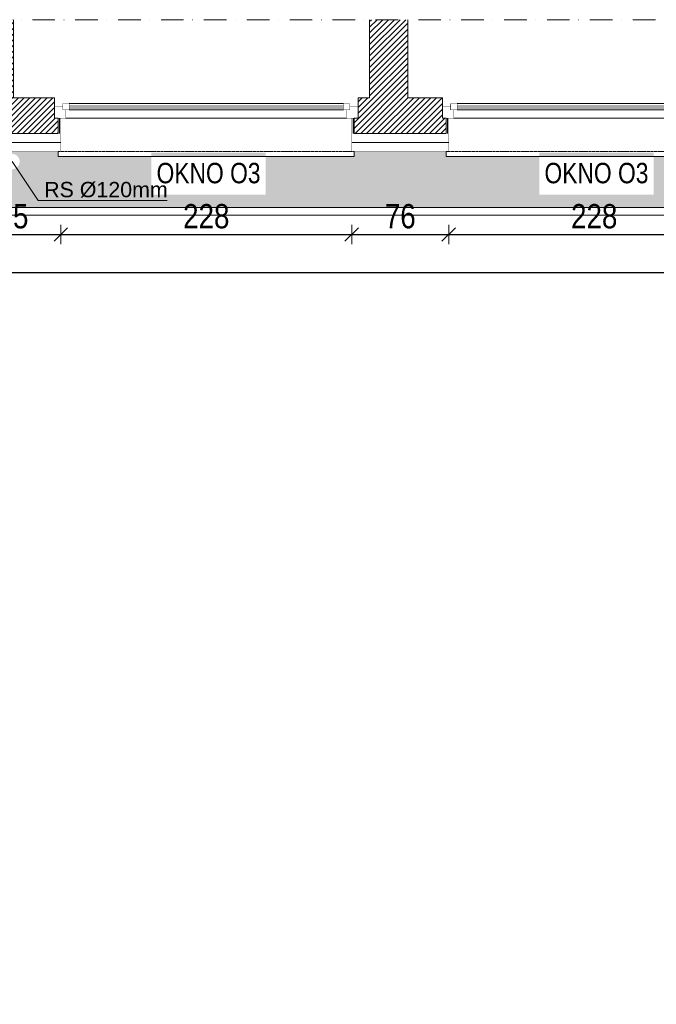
# Model space of a CAD drawing. Header units: millimetres. Extents: x 18880 to 99371, y -5529 to 27899.
# Tile 52 of 161: x 37586 to 38085, y -912 to -140. Entities that reach past the tile are written whole.
import ezdxf

# ---------------------------------------------------------------- set-up
doc = ezdxf.new("R2010")
doc.units = ezdxf.units.MM
doc.set_wipeout_variables(frame=1)
doc.linetypes.add('DASHED', pattern=[19.05, 12.7, -6.35])
doc.linetypes.add('Kropki i Kreski', pattern=[335.138881, 176.388884, -88.194442, 0, -70.555556])
for name, color, linetype, lineweight in [('AA_HATCH', 251, 'Continuous', 0), ('AA_IZOLACJA', 251, 'Continuous', 0), ('AA_OPIS', 2, 'Continuous', 0), ('AA_WIDOK', 254, 'Continuous', 0), ('AP wymiary', 40, 'Continuous', 0), ('K_SCIANY', 90, 'Continuous', 20)]:
    doc.layers.add(name, color=color, linetype=linetype, lineweight=lineweight)
doc.layers.add('Okna ArchiCADa', color=7, linetype='Continuous')
doc.styles.add('1', font='ARIALN.TTF')
doc.styles.add('ARIAL', font='arial.ttf')
doc.linetypes.add('BATTING', pattern='A,0.0001,-0.1,[134,ltypeshp.shx,S=0.1,R=0,X=-0.1,Y=0],-0.2,[134,ltypeshp.shx,S=0.1,R=180,X=0.1,Y=0],-0.1', length=0.4001)
doc.linetypes.add('STYROPIAN', pattern='A,0.000141,[1,styropian.shx,S=1,R=0,X=0,Y=0],-14.102004', length=14.102145)
doc.dimstyles.new('1_50', dxfattribs={"dimscale": 10, "dimtxt": 1.9, "dimasz": 0.005, "dimexe": 0, "dimexo": 0, "dimgap": 0.45, "dimtad": 1, "dimdec": 4, "dimrnd": 0.5, "dimdsep": 46, "dimtxsty": '1', "dimblk1": 'DIM01', "dimblk2": 'DIM01', "dimsah": 1, "dimcen": 2, "dimdle": 25, "dimse1": 1, "dimse2": 1, "dimclrd": 1, "dimclrt": 2, "dimadec": 0, "dimazin": 0, "dimtfac": 0.66665, "dimtdec": 4, "dimtix": 1, "dimtmove": 0, "dimatfit": 3, "dimldrblk": 'DIM01', "dimfxl": 0, "dimtolj": 1, "dimtzin": 0, "dimarcsym": 0})

# ---------------------------------------------------------------- blocks, each defined once
blk = doc.blocks.new('O1 rozwierane 12_23')
at = {"layer": 'AA_IZOLACJA', "linetype": 'STYROPIAN', "ltscale": 0.2}
for points in [[(-1135, 120), (-1135, 0)], [(1165, 120), (1165, 0)]]:
    blk.add_lwpolyline(points, dxfattribs=at)
at = {"layer": 'AA_WIDOK', "color": 4}
blk.add_lwpolyline([(-1145, 260), (-1145, 300), (1175, 300), (1175, 260)], dxfattribs=at)
at = {"layer": 'AA_WIDOK', "linetype": 'DASHED', "ltscale": 0.5}
blk.add_lwpolyline([(-1145, 260), (1175, 260)], dxfattribs=at)
at = {"layer": 'AA_WIDOK', "const_width": 3}
for points in [[(-1125, 260), (-1125, 0)], [(1155, 260), (1155, 0)]]:
    blk.add_lwpolyline(points, dxfattribs=at)
at = {"layer": 'AA_WIDOK', "color": 4, "const_width": 3}
for points in [[(-1175, 0), (-1175, -90)], [(1205, -90), (1205, 0)]]:
    blk.add_lwpolyline(points, dxfattribs=at)
at = {"color": 4}
blk.add_wipeout([(1090, -115), (1090, -65), (1115, -65), (1115, 0), (-1085, 0), (-1085, -65), (-1060, -65), (-1060, -115)], dxfattribs=at).dxf.layer = 'AA_WIDOK'
at = {"layer": 'AA_WIDOK', "color": 4, "const_width": 3}
for points in [[(-1085, 0), (-1175, 0)], [(-1085, -65), (-1085, 0)], [(1205, 0), (1115, 0)], [(1115, 0), (1115, -65)], [(-1110, -90), (-1110, -65)], [(-1110, -65), (-1085, -65)], [(-1060, -65), (-1110, -65)], [(-1110, -65), (-1110, -115)], [(-1060, -115), (-1060, -65)], [(1140, -65), (1090, -65)], [(1090, -65), (1090, -115)], [(1115, -65), (1140, -65)], [(1140, -65), (1140, -90)], [(1140, -115), (1140, -65)], [(-1175, -90), (-1110, -90)], [(-1110, -115), (-1060, -115)], [(-1060, -80), (1090, -80)], [(-1060, -90), (1090, -90)], [(-1060, -100), (1090, -100)], [(1090, -115), (1140, -115)], [(1140, -90), (1205, -90)]]:
    blk.add_lwpolyline(points, dxfattribs=at)
at = {"layer": 'AA_WIDOK', "color": 4}
for points in [[(1115, 0), (-1085, 0)], [(-1060, -65), (1090, -65)], [(-1060, -115), (1090, -115)], [(-1060, -115), (1090, -115)]]:
    blk.add_lwpolyline(points, dxfattribs=at)
blk = doc.blocks.new('DIM01')
at = {"color": 2}
blk.add_line((-106, -106), (106, 106), dxfattribs=at)
blk.add_line((0, -150), (0, 150))
blk = doc.blocks.new('*D1005')
at = {"layer": 'AP wymiary', "color": 1, "lineweight": -2, "transparency": 16777216}
blk.add_line((37543.22, -308.75), (37618.09, -308.75), dxfattribs=at)
at = {"layer": 'Defpoints', "color": 0, "transparency": 16777216}
for p in [(37543.17, -236.6), (37618.14, -236.6), (37618.14, -308.75)]:
    blk.add_point(p, dxfattribs=at)
at = {"layer": 'AP wymiary', "color": 1, "lineweight": -2, "transparency": 16777216, "xscale": 0.05, "yscale": 0.05, "zscale": 0.05, "rotation": 180}
blk.add_blockref('DIM01', (37543.17, -308.75), dxfattribs=at)
at = {"layer": 'AP wymiary', "color": 1, "lineweight": -2, "transparency": 16777216, "xscale": 0.05, "yscale": 0.05, "zscale": 0.05}
blk.add_blockref('DIM01', (37618.14, -308.75), dxfattribs=at)
at = {"layer": 'AP wymiary', "color": 2, "transparency": 16777216, "insert": (37580.66, -294.59), "char_height": 19, "attachment_point": 5, "style": '1'}
blk.add_mtext('\\A1;75', dxfattribs=at)
blk = doc.blocks.new('*D1006')
at = {"layer": 'AP wymiary', "color": 1, "lineweight": -2, "transparency": 16777216}
blk.add_line((37618.19, -308.75), (37846.09, -308.75), dxfattribs=at)
at = {"layer": 'Defpoints', "color": 0, "transparency": 16777216}
for p in [(37618.14, -236.6), (37846.14, -238.82), (37846.14, -308.75)]:
    blk.add_point(p, dxfattribs=at)
at = {"layer": 'AP wymiary', "color": 1, "lineweight": -2, "transparency": 16777216, "xscale": 0.05, "yscale": 0.05, "zscale": 0.05, "rotation": 180}
blk.add_blockref('DIM01', (37618.14, -308.75), dxfattribs=at)
at = {"layer": 'AP wymiary', "color": 1, "lineweight": -2, "transparency": 16777216, "xscale": 0.05, "yscale": 0.05, "zscale": 0.05}
blk.add_blockref('DIM01', (37846.14, -308.75), dxfattribs=at)
at = {"layer": 'AP wymiary', "color": 2, "transparency": 16777216, "insert": (37732.14, -294.55), "char_height": 19, "attachment_point": 5, "style": '1'}
blk.add_mtext('\\A1;228', dxfattribs=at)
blk = doc.blocks.new('*D1007')
at = {"layer": 'AP wymiary', "color": 1, "lineweight": -2, "transparency": 16777216}
blk.add_line((37846.19, -308.75), (37922.12, -308.75), dxfattribs=at)
at = {"layer": 'Defpoints', "color": 0, "transparency": 16777216}
for p in [(37846.14, -238.82), (37922.17, -239.04), (37922.17, -308.75)]:
    blk.add_point(p, dxfattribs=at)
at = {"layer": 'AP wymiary', "color": 1, "lineweight": -2, "transparency": 16777216, "xscale": 0.05, "yscale": 0.05, "zscale": 0.05, "rotation": 180}
blk.add_blockref('DIM01', (37846.14, -308.75), dxfattribs=at)
at = {"layer": 'AP wymiary', "color": 1, "lineweight": -2, "transparency": 16777216, "xscale": 0.05, "yscale": 0.05, "zscale": 0.05}
blk.add_blockref('DIM01', (37922.17, -308.75), dxfattribs=at)
at = {"layer": 'AP wymiary', "color": 2, "transparency": 16777216, "insert": (37884.16, -294.55), "char_height": 19, "attachment_point": 5, "style": '1'}
blk.add_mtext('\\A1;76', dxfattribs=at)
blk = doc.blocks.new('*D1008')
at = {"layer": 'AP wymiary', "color": 1, "lineweight": -2, "transparency": 16777216}
blk.add_line((37922.22, -308.75), (38150.12, -308.75), dxfattribs=at)
at = {"layer": 'Defpoints', "color": 0, "transparency": 16777216}
for p in [(37922.17, -239.04), (38150.17, -238.66), (38150.17, -308.75)]:
    blk.add_point(p, dxfattribs=at)
at = {"layer": 'AP wymiary', "color": 1, "lineweight": -2, "transparency": 16777216, "xscale": 0.05, "yscale": 0.05, "zscale": 0.05, "rotation": 180}
blk.add_blockref('DIM01', (37922.17, -308.75), dxfattribs=at)
at = {"layer": 'AP wymiary', "color": 1, "lineweight": -2, "transparency": 16777216, "xscale": 0.05, "yscale": 0.05, "zscale": 0.05}
blk.add_blockref('DIM01', (38150.17, -308.75), dxfattribs=at)
at = {"layer": 'AP wymiary', "color": 2, "transparency": 16777216, "insert": (38036.17, -294.55), "char_height": 19, "attachment_point": 5, "style": '1'}
blk.add_mtext('\\A1;228', dxfattribs=at)
blk = doc.blocks.new('*D1012')
at = {"layer": 'AP wymiary', "color": 1, "lineweight": -2, "transparency": 16777216}
blk.add_line((35174.22, -338.58), (38472.12, -338.58), dxfattribs=at)
at = {"layer": 'Defpoints', "color": 0, "transparency": 16777216}
for p in [(35174.17, -229.6), (38472.17, -229.6), (38472.17, -338.58)]:
    blk.add_point(p, dxfattribs=at)
at = {"layer": 'AP wymiary', "color": 1, "lineweight": -2, "transparency": 16777216, "xscale": 0.05, "yscale": 0.05, "zscale": 0.05, "rotation": 180}
blk.add_blockref('DIM01', (35174.17, -338.58), dxfattribs=at)
at = {"layer": 'AP wymiary', "color": 1, "lineweight": -2, "transparency": 16777216, "xscale": 0.05, "yscale": 0.05, "zscale": 0.05}
blk.add_blockref('DIM01', (38472.17, -338.58), dxfattribs=at)
at = {"layer": 'AP wymiary', "color": 2, "transparency": 16777216, "insert": (36823.17, -324.38), "char_height": 19, "attachment_point": 5, "style": '1'}
blk.add_mtext('\\A1;3298', dxfattribs=at)

msp = doc.modelspace()

# ---------------------------------------------------------------- hatches: boundary and pattern name
at = {"layer": 'AA_HATCH'}
h = msp.add_hatch(dxfattribs=at)
h.set_pattern_fill('ANSI31', color=256)
h.set_pattern_definition([(45, (0, -536.3537), (-2.24506403, 2.24506403), [])])
h.paths.add_polyline_path([(38225.17176, -201.59523), (38187.17176, -201.59523), (38187.17176, -140.39112), (38171.17176, -140.39112), (38171.17176, -201.59523), (38155.17176, -201.59523), (38155.17176, -208.59523), (38155.17176, -217.59523), (38152.17176, -217.59523), (38152.17176, -229.59523), (38228.17176, -229.59523), (38228.17176, -217.59523), (38225.17176, -217.59523), (38225.17176, -208.59523)])
h.paths.add_polyline_path([(37917.17176, -208.59523), (37917.17176, -201.59523), (37890.17176, -201.59523), (37890.17176, -140.39112), (37860.17176, -140.39112), (37860.17176, -201.59523), (37851.14322, -201.59523), (37851.14322, -208.59523), (37851.14322, -217.59523), (37848.14322, -217.59523), (37848.14322, -229.59523), (37920.17176, -229.59523), (37920.17176, -217.59523), (37917.17176, -217.59523)])
h.paths.add_polyline_path([(37613.14322, -201.59523), (37581.17176, -201.59523), (37581.17176, -140.39112), (37565.17176, -140.39112), (37565.17176, -201.59523), (37548.17176, -201.59523), (37548.17176, -208.59523), (37548.17176, -217.59523), (37545.17176, -217.59523), (37545.17176, -229.59523), (37616.14322, -229.59523), (37616.14322, -217.59523), (37613.14322, -217.59523), (37613.14322, -208.59523)])
h.paths.add_polyline_path([(37310.17176, -208.59523), (37310.17176, -201.59523), (37290.17176, -201.59523), (37290.17176, -140.39112), (37260.17176, -140.39112), (37260.17176, -201.59523), (37248.17176, -201.59523), (37248.17176, -208.59523), (37248.17176, -217.59523), (37245.17176, -217.59523), (37245.17176, -229.59523), (37313.17176, -229.59523), (37313.17176, -217.59523), (37310.17176, -217.59523)])
h.paths.add_polyline_path([(37010.17176, -208.59523), (37010.17176, -201.59523), (36982.17176, -201.59523), (36982.17176, -140.39112), (36966.17176, -140.39112), (36966.17176, -201.59523), (36941.17176, -201.59523), (36941.17176, -208.59523), (36941.17176, -217.59523), (36938.17176, -217.59523), (36938.17176, -229.59523), (37013.17176, -229.59523), (37013.17176, -217.59523), (37010.17176, -217.59523)])
h.paths.add_polyline_path([(36703.17176, -208.59523), (36703.17176, -201.59523), (36682.17176, -201.59523), (36682.17176, -140.39112), (36652.17176, -140.39112), (36652.17176, -201.59523), (36634.17176, -201.59523), (36634.17176, -208.59523), (36634.17176, -217.59523), (36631.17176, -217.59523), (36631.17176, -229.59523), (36706.17176, -229.59523), (36706.17176, -217.59523), (36703.17176, -217.59523)])
h.paths.add_polyline_path([(36396.17176, -208.59523), (36396.17176, -201.59523), (36367.17176, -201.59523), (36367.17176, -140.39112), (36351.17176, -140.39112), (36351.17176, -201.59523), (36329.17176, -201.59523), (36329.17176, -208.59523), (36329.17176, -217.59523), (36326.17176, -217.59523), (36326.17176, -229.59523), (36399.17176, -229.59523), (36399.17176, -217.59523), (36396.17176, -217.59523)])
h.paths.add_polyline_path([(36091.17176, -201.59523), (36072.17176, -201.59523), (36072.17176, -140.39112), (36042.17176, -140.39112), (36042.17176, -201.59523), (36020.17176, -201.59523), (36020.17176, -208.59523), (36020.17176, -217.59523), (36017.17176, -217.59523), (36017.17176, -229.59523), (36094.17176, -229.59523), (36094.17176, -217.59523), (36091.17176, -217.59523), (36091.17176, -208.59523)])
h.paths.add_polyline_path([(35782.17176, -208.59523), (35782.17176, -201.59523), (35758.17176, -201.59523), (35758.17176, -140.39112), (35742.17176, -140.39112), (35742.17176, -201.59523), (35720.17176, -201.59523), (35720.17176, -208.59523), (35720.17176, -217.59523), (35717.17176, -217.59523), (35717.17176, -229.59523), (35785.17176, -229.59523), (35785.17176, -217.59523), (35782.17176, -217.59523)])
h.paths.add_polyline_path([(35482.17176, -208.59523), (35482.17176, -201.59523), (35459.17176, -201.59523), (35459.17176, -140.39112), (35429.17176, -140.39112), (35429.17176, -201.59523), (35413.17176, -201.59523), (35413.17176, -208.59523), (35413.17176, -217.59523), (35410.17176, -217.59523), (35410.17176, -229.59523), (35485.17176, -229.59523), (35485.17176, -217.59523), (35482.17176, -217.59523)])
h.paths.add_polyline_path([(35175.17176, -208.59523), (35175.17176, -201.59523), (35160.17176, -201.59523), (35160.17176, -140.39112), (35130.17176, -140.39112), (35130.17176, -229.59523), (35178.17176, -229.59523), (35178.17176, -217.59523), (35175.17176, -217.59523)])

# ---------------------------------------------------------------- linework, layer by layer
for points in [[(38201.67176, -780.59523), (38201.67176, -736.59523), (38414.17176, -736.59523), (38414.17176, -287.59523), (35174.17176, -287.59523)], [(38195.67176, -780.59523), (38195.67176, -730.59523), (38408.17176, -730.59523), (38408.17176, -293.59523), (35174.17176, -293.59523)]]:
    msp.add_lwpolyline(points, dxfattribs=at)
at = {"layer": 'AA_IZOLACJA', "linetype": 'BATTING', "ltscale": 16}
for points in [[(37543.17176, -236.59523), (37618.14322, -236.59523)], [(37846.14322, -236.59523), (37922.17176, -236.59523)]]:
    msp.add_lwpolyline(points, dxfattribs=at)
at = {"layer": 'AA_OPIS', "linetype": 'Continuous'}
msp.add_lwpolyline([(37579.90358, -251.59523), (37600.38905, -282.10534), (37701.39029, -282.10534)], dxfattribs=at)
at = {"layer": 'AA_WIDOK', "const_width": 0.3}
for points in [[(37543.17176, -243.59523), (37618.14322, -243.59523)], [(37846.14322, -243.59523), (37922.17176, -243.59523)]]:
    msp.add_lwpolyline(points, dxfattribs=at)
at = {"layer": 'K_SCIANY'}
for points in [[(37565.17176, -140.39112), (37565.17176, -201.59523), (37548.17176, -201.59523), (37548.17176, -208.59523), (37548.17176, -217.59523), (37545.17176, -217.59523), (37545.17176, -229.59523), (37616.14322, -229.59523), (37616.14322, -217.59523), (37613.14322, -217.59523), (37613.14322, -208.59523), (37613.14322, -201.59523), (37581.17176, -201.59523), (37581.17176, -140.39112)], [(37860.17176, -140.39112), (37860.17176, -201.59523), (37851.14322, -201.59523), (37851.14322, -208.59523), (37851.14322, -217.59523), (37848.14322, -217.59523), (37848.14322, -229.59523), (37920.17176, -229.59523), (37920.17176, -217.59523), (37917.17176, -217.59523), (37917.17176, -208.59523), (37917.17176, -201.59523), (37890.17176, -201.59523), (37890.17176, -140.39112)]]:
    msp.add_lwpolyline(points, dxfattribs=at)

# ---------------------------------------------------------------- texts
at = {"layer": 'AA_OPIS', "style": 'ARIAL'}
for s, insert, char_height, width, attachment_point in [('{\\W0.8;OKNO O3}', (37733.90825, -252.59523), 16, 300, 2), ('{\\W0.8;OKNO O3}', (38037.93679, -252.59523), 16, 300, 2), ('RS %%C120mm', (37605.05594, -267.52953), 12, 1647.7118816, 1)]:
    msp.add_mtext(s, dxfattribs=dict(at, insert=insert, char_height=char_height, width=width, attachment_point=attachment_point))

# ---------------------------------------------------------------- next in the draw order: block references
at = {"layer": 'Okna ArchiCADa', "linetype": 'Continuous', "xscale": -0.1, "yscale": 0.1, "zscale": 0.1, "rotation": 180}
for p in [(37730.64322, -217.59523), (38034.67176, -217.59523)]:
    msp.add_blockref('O1 rozwierane 12_23', p, dxfattribs=at)

# ---------------------------------------------------------------- next in the draw order: hatches: boundary and pattern name
at = {"layer": 'AA_HATCH'}
h = msp.add_hatch(dxfattribs=at)
h.set_pattern_fill('AR-CONC', color=256, scale=0.1)
h.set_pattern_definition([(50, (0, -536.354), (18.218467, -1.5939086), [1.905, -20.955]), (355, (0, -536.354), (-3.524342, 19.1056845), [1.524, -16.764058]), (100.451445, (1.518, -536.486), (14.694125, 17.511775), [1.619001, -17.8090245]), (46.1842, (0, -531.274), (27.107904, -4.204233), [2.8575, -31.4325]), (96.63556, (2.26, -531.624), (23.740413, 24.742612), [2.428502, -26.71356]), (351.18415, (0, -531.274), (23.740413, 24.742612), [2.285997, -25.145973]), (21, (2.54, -532.544), (15.161439, -10.22652), [1.905, -20.955]), (326, (2.54, -532.544), (6.180203, 18.418797), [1.524, -16.764]), (71.451445, (3.803, -533.396), (21.341642, 8.192277), [1.619001, -17.808994]), (37.5, (0, -536.3537), (0.3088603, 8.4555039), [0, -16.5608, 0, -17.018, 0, -16.8275]), (7.5, (0, -536.354), (6.6819663, 10.0180575), [0, -9.7028, 0, -16.1798, 0, -6.4135]), (327.5, (-5.664, -536.354), (13.5590595, -0.5728744), [0, -6.35, 0, -19.812, 0, -26.289]), (317.5, (-8.204, -536.354), (14.812918, 2.542649), [0, -8.255, 0, -13.1572, 0, -18.669])])
edge = h.paths.add_edge_path()
edge.add_line((38458.17176, -247.59523), (38228.17176, -247.59523))
edge.add_line((38228.17176, -247.59523), (38228.17176, -243.59523))
edge.add_line((38228.17176, -243.59523), (38152.17176, -243.59523))
edge.add_line((38152.17176, -243.59523), (38152.17176, -247.59523))
edge.add_line((38152.17176, -247.59523), (37920.17176, -247.59523))
edge.add_line((37920.17176, -247.59523), (37920.17176, -243.59523))
edge.add_line((37920.17176, -243.59523), (37848.14322, -243.59523))
edge.add_line((37848.14322, -243.59523), (37848.14322, -247.59523))
edge.add_line((37848.14322, -247.59523), (37616.14322, -247.59523))
edge.add_line((37616.14322, -247.59523), (37616.14322, -243.59523))
edge.add_line((37616.14322, -243.59523), (37545.17176, -243.59523))
edge.add_line((37545.17176, -243.59523), (37545.17176, -247.59523))
edge.add_line((37545.17176, -247.59523), (37313.17176, -247.59523))
edge.add_line((37313.17176, -247.59523), (37313.17176, -243.59523))
edge.add_line((37313.17176, -243.59523), (37245.17176, -243.59523))
edge.add_line((37245.17176, -243.59523), (37245.17176, -247.59523))
edge.add_line((37245.17176, -247.59523), (37013.17176, -247.59523))
edge.add_line((37013.17176, -247.59523), (37013.17176, -243.59523))
edge.add_line((37013.17176, -243.59523), (36938.17176, -243.59523))
edge.add_line((36938.17176, -243.59523), (36938.17176, -247.59523))
edge.add_line((36938.17176, -247.59523), (36706.17176, -247.59523))
edge.add_line((36706.17176, -247.59523), (36706.17176, -243.59523))
edge.add_line((36706.17176, -243.59523), (36631.17176, -243.59523))
edge.add_line((36631.17176, -243.59523), (36631.17176, -247.59523))
edge.add_line((36631.17176, -247.59523), (36399.17176, -247.59523))
edge.add_line((36399.17176, -247.59523), (36399.17176, -243.59523))
edge.add_line((36399.17176, -243.59523), (36326.17176, -243.59523))
edge.add_line((36326.17176, -243.59523), (36326.17176, -247.59523))
edge.add_line((36326.17176, -247.59523), (36094.17176, -247.59523))
edge.add_line((36094.17176, -247.59523), (36094.17176, -243.59523))
edge.add_line((36094.17176, -243.59523), (36017.17176, -243.59523))
edge.add_line((36017.17176, -243.59523), (36017.17176, -247.59523))
edge.add_line((36017.17176, -247.59523), (35785.17176, -247.59523))
edge.add_line((35785.17176, -247.59523), (35785.17176, -243.59523))
edge.add_line((35785.17176, -243.59523), (35717.17176, -243.59523))
edge.add_line((35717.17176, -243.59523), (35717.17176, -247.59523))
edge.add_line((35717.17176, -247.59523), (35485.17176, -247.59523))
edge.add_line((35485.17176, -247.59523), (35485.17176, -243.59523))
edge.add_line((35485.17176, -243.59523), (35410.17176, -243.59523))
edge.add_line((35410.17176, -243.59523), (35410.17176, -247.59523))
edge.add_line((35410.17176, -247.59523), (35178.17176, -247.59523))
edge.add_line((35178.17176, -247.59523), (35178.17176, -243.59523))
edge.add_line((35178.17176, -243.59523), (35174.17176, -243.59523))
edge.add_line((35174.17176, -243.59523), (35174.17176, -287.59523))
edge.add_line((35174.17176, -287.59523), (35762.31757, -287.59523))
edge.add_line((35762.31757, -287.59523), (35752.08983, -257.28039))
edge.add_arc((35750.17176, -251.59523), 6, 180, 288.64355345, ccw=False)
edge.add_arc((35750.17176, -251.59523), 6, 0, 180, ccw=False)
edge.add_arc((35750.17176, -251.59523), 6, -71.35644655, 0, ccw=False)
edge.add_line((35752.08983, -257.28039), (35762.31757, -287.59523))
edge.add_line((35762.31757, -287.59523), (37592.04939, -287.59523))
edge.add_line((37592.04939, -287.59523), (37581.82166, -257.28039))
edge.add_arc((37579.90358, -251.59523), 6, 180, 288.64355345, ccw=False)
edge.add_arc((37579.90358, -251.59523), 6, 0, 180, ccw=False)
edge.add_arc((37579.90358, -251.59523), 6, -71.35644655, 0, ccw=False)
edge.add_line((37581.82166, -257.28039), (37592.04939, -287.59523))
edge.add_line((37592.04939, -287.59523), (38414.17176, -287.59523))
edge.add_line((38414.17176, -287.59523), (38414.17176, -736.59523))
edge.add_line((38414.17176, -736.59523), (38201.67176, -736.59523))
edge.add_line((38201.67176, -736.59523), (38201.67176, -780.59523))
edge.add_line((38201.67176, -780.59523), (38458.17176, -780.59523))
edge.add_line((38458.17176, -780.59523), (38458.17176, -759.59523))
edge.add_line((38458.17176, -759.59523), (38454.17176, -759.59523))
edge.add_line((38454.17176, -759.59523), (38454.17176, -648.59523))
edge.add_line((38454.17176, -648.59523), (38458.17176, -648.59523))
edge.add_line((38458.17176, -648.59523), (38458.17176, -596.59523))
edge.add_line((38458.17176, -596.59523), (38454.17176, -596.59523))
edge.add_line((38454.17176, -596.59523), (38454.17176, -485.59523))
edge.add_line((38454.17176, -485.59523), (38458.17176, -485.59523))
edge.add_line((38458.17176, -485.59523), (38458.17176, -434.59523))
edge.add_line((38458.17176, -434.59523), (38454.17176, -434.59523))
edge.add_line((38454.17176, -434.59523), (38454.17176, -323.59523))
edge.add_line((38454.17176, -323.59523), (38458.17176, -323.59523))
edge.add_line((38458.17176, -323.59523), (38458.17176, -247.59523))
h.paths.add_polyline_path([(38301.17062, -277.6157), (38390.65056, -277.6157), (38390.65056, -244.64435), (38301.17062, -244.64435)], flags=16)
h.paths.add_polyline_path([(37993.17062, -277.6157), (38082.65056, -277.6157), (38082.65056, -244.64435), (37993.17062, -244.64435)], flags=16)
h.paths.add_polyline_path([(37689.14208, -277.6157), (37778.62202, -277.6157), (37778.62202, -244.64435), (37689.14208, -244.64435)], flags=16)
h.paths.add_polyline_path([(37386.17062, -277.6157), (37475.65056, -277.6157), (37475.65056, -244.64435), (37386.17062, -244.64435)], flags=16)
h.paths.add_polyline_path([(37086.17062, -277.6157), (37175.65056, -277.6157), (37175.65056, -244.64435), (37086.17062, -244.64435)], flags=16)
h.paths.add_polyline_path([(36779.17062, -277.6157), (36868.65056, -277.6157), (36868.65056, -244.64435), (36779.17062, -244.64435)], flags=16)
h.paths.add_polyline_path([(36472.17062, -277.6157), (36561.65056, -277.6157), (36561.65056, -244.64435), (36472.17062, -244.64435)], flags=16)
h.paths.add_polyline_path([(36167.17062, -277.6157), (36256.65056, -277.6157), (36256.65056, -244.64435), (36167.17062, -244.64435)], flags=16)
h.paths.add_polyline_path([(35858.17062, -277.6157), (35947.65056, -277.6157), (35947.65056, -244.64435), (35858.17062, -244.64435)], flags=16)
h.paths.add_polyline_path([(35558.17062, -277.6157), (35647.65056, -277.6157), (35647.65056, -244.64435), (35558.17062, -244.64435)], flags=16)
h.paths.add_polyline_path([(35251.17062, -277.6157), (35340.65056, -277.6157), (35340.65056, -244.64435), (35251.17062, -244.64435)], flags=16)

# ---------------------------------------------------------------- next in the draw order: linework, layer by layer
at = {"layer": 'AA_OPIS', "linetype": 'Kropki i Kreski', "ltscale": 0.1}
msp.add_lwpolyline([(38137.20924, -912.09523), (38554.69111, -912.09523), (38554.69111, -140.39112), (35065.52468, -140.39112), (35065.52468, -328.13595), (35263.77585, -328.13595)], dxfattribs=at)

# ---------------------------------------------------------------- next in the draw order: dimensions: what is measured, and where the dimension line sits
at = {"layer": 'AP wymiary'}
dim = msp.add_linear_dim(base=(38472.17176, -338.57623), p1=(35174.17176, -229.59523), p2=(38472.17176, -229.59523), dimstyle='1_50', dxfattribs=at)
dim.commit()
dim.dimension.update_dxf_attribs({"geometry": '*D1012', "text_midpoint": (36823.17176, -324.37534)})
for base, p1, p2, picture, middle in [((37618.14322, -308.75469), (37543.17176, -236.59523), (37618.14322, -236.59523), '*D1005', (37580.65749, -294.59269)), ((37846.14322, -308.75469), (37618.14322, -236.59523), (37846.14322, -238.81514), '*D1006', (37732.14322, -294.55381)), ((37922.17176, -308.75469), (37846.14322, -238.81514), (37922.17176, -239.04012), '*D1007', (37884.15749, -294.55381)), ((38150.17176, -308.75469), (37922.17176, -239.04012), (38150.17176, -238.66279), '*D1008', (38036.17176, -294.55381))]:
    dim = msp.add_linear_dim(base=base, p1=p1, p2=p2, dimstyle='1_50', override={"dimtmove": 1}, dxfattribs=at)
    dim.commit()
    dim.dimension.update_dxf_attribs({"geometry": picture, "text_midpoint": middle})

doc.saveas('drawing.dxf')
